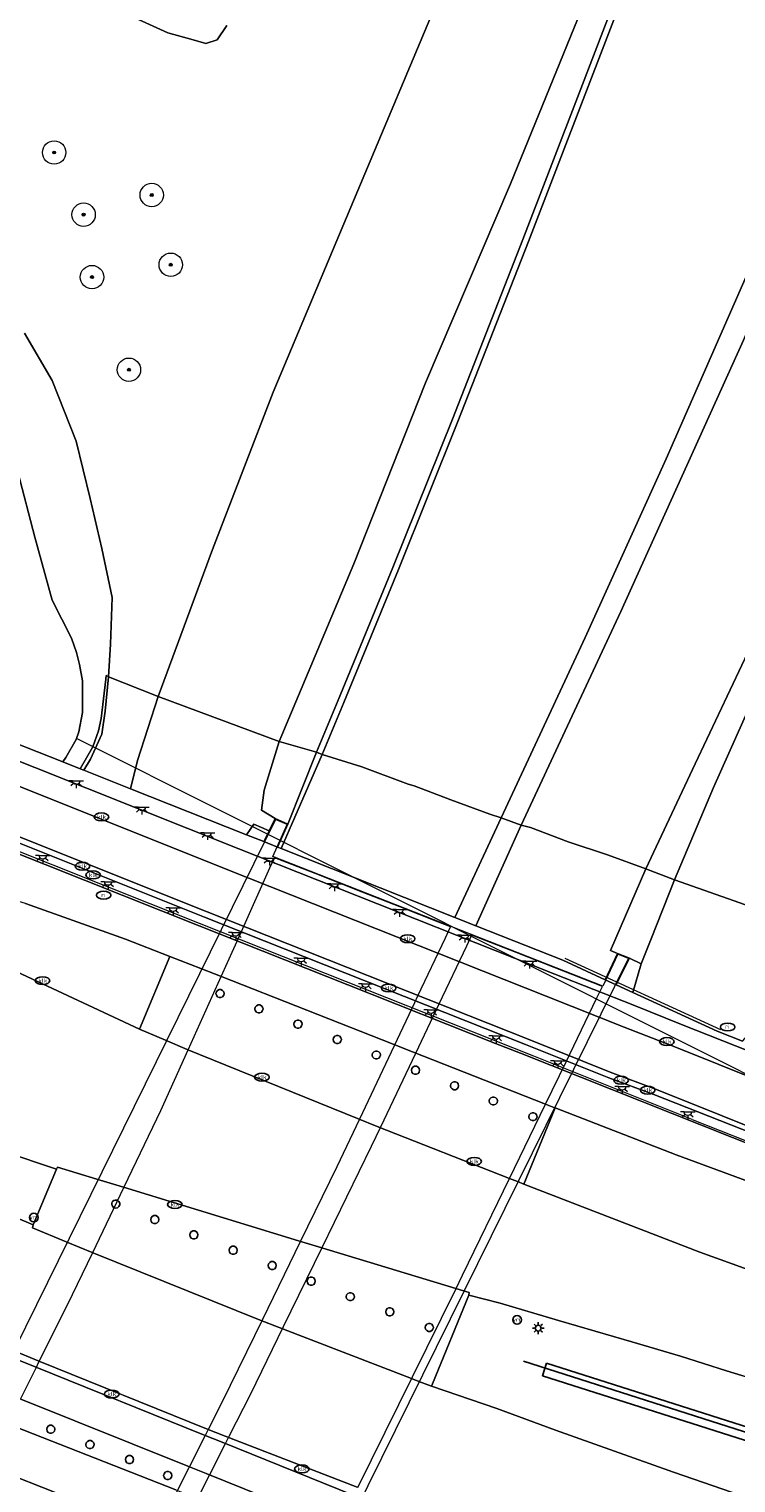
# Model space of a CAD drawing. Header units: metres. Extents: x 89394 to 92106, y 463550 to 466167.
# Tile 67 of 112: x 91004 to 91064, y 464585 to 464710. Entities that reach past the tile are written whole.
import ezdxf
from ezdxf.enums import TextEntityAlignment as Align

# ---------------------------------------------------------------- set-up
doc = ezdxf.new("R2010")
doc.units = ezdxf.units.M
for name, color, linetype, lineweight in [('B-PV-GR-BOOM-S', 90, 'Continuous', 25), ('B-PV-GR-BOUWLAND_BRAAKLIGGEND-GV', 200, 'Continuous', 13), ('B-PV-GR-GRAS-GV', 60, 'Continuous', 13), ('B-PV-GR-GROENVOORZIENING-GV', 80, 'Continuous', 18), ('B-PV-GR-HAAG-G', 90, 'GR-HAAG', 25), ('B-PV-GR-HAAG-GV', 90, 'Continuous', 25), ('B-PV-GW-TALUD_KRUIN-G', 90, 'Continuous', 18), ('B-PV-IE-MEUBILAIR-S', 7, 'Continuous', 25), ('B-PV-IE-MEUBILAIR_WEGMEUBILAIR-G', 7, 'Continuous', 18), ('B-PV-IE-TERREINAFSCHEIDING_KUNSTMATIG_MUUR-GV', 7, 'Continuous', 18), ('B-PV-KW-KUNSTWERK-GV', 170, 'Continuous', 18), ('B-PV-KW-KUNSTWERK_DUIKER-G', 150, 'Continuous', 18), ('B-PV-KW-KUNSTWERK_PYLOON-GV', 170, 'Continuous', 18), ('B-PV-OG-TERREIN_OEVER-GV', 7, 'Continuous', 18), ('B-PV-OG-WATER_SLOOT-GV', 120, 'Continuous', 18), ('B-PV-OG-WEG-GV', 7, 'Continuous', 18), ('B-PV-VH-VERHARDING_ASFALT-GV', 210, 'Continuous', 18), ('B-PV-VH-VERHARDING_BETON-GV', 252, 'Continuous', 18), ('B-PV-VH-VERHARDING_BETONSTRAATSTEEN-GV', 190, 'Continuous', 18), ('B-PV-VH-VERHARDING_GESLOTEN-GV', 210, 'Continuous', 18), ('B-PV-VH-VERHARDING_OPEN-GV', 40, 'Continuous', 18)]:
    doc.layers.add(name, color=color, linetype=linetype, lineweight=lineweight)
doc.styles.add('NLCS-ISO', font='NLCS-ISO.ttf')
doc.linetypes.add('GR-HAAG', pattern='A,6,-2,["x",Standard,S=3,R=0,X=0,Y=-1],-3', length=11)

# ---------------------------------------------------------------- blocks, each defined once
blk = doc.blocks.new('SIE-MEUBILAIR_PAAL_VRI-SO')
blk.add_circle((0, 0), 0.75)
at = {"style": 'NLCS-ISO'}
blk.add_text('vri', height=0.75, dxfattribs=at).set_placement((-0.08, 0.07), align=Align.MIDDLE_CENTER)
blk = doc.blocks.new('SIE-MEUBILAIR_PAAL_LICHTMAST-SO')
for points in [[(-0.62, 0), (-1, 0)], [(-0.71, 0.71), (-0.44, 0.44)], [(0, 1), (0, 0.62)], [(0.44, 0.44), (0.71, 0.71)], [(1, 0), (0.62, 0)], [(-0.71, -0.71), (-0.44, -0.44)], [(0, -0.62), (0, -1)], [(0.44, -0.44), (0.71, -0.71)]]:
    blk.add_lwpolyline(points)
blk.add_circle((0, 0), 0.5)
blk = doc.blocks.new('SIE-MEUBILAIR_PUT_KOLK-SO')
blk.add_ellipse((0, 0), major_axis=(1.25, 0), ratio=0.54)
at = {"style": 'NLCS-ISO'}
blk.add_text('klk', height=0.75, dxfattribs=at).set_placement((0.03, 0), align=Align.MIDDLE_CENTER)
blk = doc.blocks.new('SIE-MEUBILAIR_PUT_RIOOLPUT-SO')
blk.add_ellipse((0, 0), major_axis=(1.25, 0), ratio=0.54)
at = {"style": 'NLCS-ISO'}
blk.add_text('ri', height=0.75, dxfattribs=at).set_placement((-0.04, 0.07), align=Align.MIDDLE_CENTER)
blk = doc.blocks.new('SIE-MEUBILAIR_LICHTPUNT-SO')
at = {"color": 0, "linetype": 'ByBlock', "lineweight": 18}
for points in [[(-0.62, 0), (-1.25, 0)], [(0.62, 0), (1.25, 0)], [(-0.46, -0.43), (-0.92, -0.85)], [(0, -0.62), (0, -1.25)], [(0.46, -0.43), (0.92, -0.85)]]:
    blk.add_lwpolyline(points, dxfattribs=at)
blk.add_lwpolyline([(0, 0), (0.62, 0, -1), (-0.62, 0)], format="xyb", close=True, dxfattribs=at)
blk = doc.blocks.new('SGR-BOOM_GBKN-SO')
at = {"linetype": 'ByBlock', "lineweight": 18}
h = blk.add_hatch(color=0, dxfattribs=at)
h.dxf.hatch_style = 1
edge = h.paths.add_edge_path()
edge.add_arc((0, 0), 0.25, 0, 360)
at = {"color": 0, "linetype": 'ByBlock', "lineweight": 18}
for radius in [2, 0.25]:
    blk.add_circle((0, 0), radius, dxfattribs=at)
at = {"color": 0, "linetype": 'ByBlock', "lineweight": 18, "style": 'NLCS-ISO'}
blk.add_attdef('SOORT', (2.5, 0), '', height=1.5, dxfattribs=at)

msp = doc.modelspace()

# ---------------------------------------------------------------- linework, layer by layer
at = {"layer": 'B-PV-GR-BOUWLAND_BRAAKLIGGEND-GV', "flags": 128}
msp.add_lwpolyline([(91014.522, 464581.035), (91000.055, 464586.731)], dxfattribs=at)
at = {"layer": 'B-PV-GR-GRAS-GV', "flags": 128}
for points in [[(91095.453, 464720.441), (91089.207, 464705.68), (91082.732, 464690.707), (91076.506, 464676.088), (91068.788, 464659.138), (91062.338, 464644.721), (91059.004, 464636.829), (91071.147, 464632.529), (91078.381, 464649.16), (91083.671, 464662.95), (91091.116, 464679.115), (91097.714, 464694.287), (91102.129, 464705.326), (91105.832, 464716.408)], [(91039.256, 464713.342), (91031.308, 464694.366), (91024.653, 464678.537), (91019.461, 464665.074), (91014.812, 464652.496), (91025.158, 464648.663), (91031.554, 464663.845), (91037.677, 464679.337), (91044.954, 464696.365), (91052.849, 464715.71)]]:
    msp.add_lwpolyline(points, dxfattribs=at)
for points in [[(91010.549, 464654.201), (91010.359, 464654.29), (91010.336, 464653.981), (91009.926, 464650.611), (91009.706, 464649.557), (91009.206, 464648.185), (91008.142, 464646.315), (91008.449, 464646.193), (91009.029, 464647.129), (91009.974, 464649.283), (91010.269, 464651.251)], [(91014.812, 464652.496), (91010.549, 464654.201), (91010.269, 464651.251), (91009.974, 464649.283), (91009.029, 464647.129), (91008.449, 464646.193), (91012.437, 464644.612), (91013.028, 464647.035)], [(91025.158, 464648.663), (91014.812, 464652.496), (91013.028, 464647.035), (91012.437, 464644.612), (91022.376, 464640.671), (91022.997, 464641.576), (91024.307, 464641.019), (91024.821, 464642.056), (91023.646, 464642.765), (91023.893, 464644.498)], [(91071.147, 464632.529), (91059.004, 464636.829), (91057.007, 464631.772), (91056.136, 464629.641), (91055.431, 464627.191), (91062.66, 464623.875), (91064.827, 464623.016), (91065.453, 464623.714), (91067.661, 464625.807), (91069.184, 464627.798)]]:
    msp.add_lwpolyline(points, close=True, dxfattribs=at)
at = {"layer": 'B-PV-GR-GROENVOORZIENING-GV', "flags": 128}
for points in [[(91094.175, 464722.977), (91088.484, 464709.5), (91082.74, 464696.025), (91075.629, 464679.491), (91070.898, 464668.696), (91065.775, 464657.305), (91060.773, 464646.737), (91056.556, 464637.772), (91059.004, 464636.829), (91062.338, 464644.721), (91068.788, 464659.138), (91076.506, 464676.088), (91082.732, 464690.707), (91089.207, 464705.68), (91095.453, 464720.441)], [(91052.849, 464715.71), (91044.954, 464696.365), (91037.677, 464679.337), (91031.554, 464663.845), (91025.158, 464648.663), (91028.358, 464647.737), (91030.221, 464652.196), (91034.895, 464663.553), (91039.987, 464676.236), (91046.021, 464691.615), (91050.855, 464704.129), (91054.375, 464713.361)], [(91003.375, 464683.585), (91005.748, 464679.537), (91007.79, 464674.357), (91008.995, 464669.448), (91009.983, 464665.162), (91010.87, 464660.965), (91010.742, 464656.969), (91010.549, 464654.201), (91014.812, 464652.496), (91019.461, 464665.074), (91024.653, 464678.537), (91031.308, 464694.366), (91039.256, 464713.342)], [(91020.676, 464709.928), (91019.845, 464708.684), (91018.895, 464708.387), (91017.791, 464708.683), (91015.632, 464709.301), (91011.293, 464711.251)]]:
    msp.add_lwpolyline(points, dxfattribs=at)
for points in [[(91025.158, 464648.663), (91023.893, 464644.498), (91023.646, 464642.765), (91024.821, 464642.056), (91025.911, 464641.587), (91028.358, 464647.737)], [(91059.004, 464636.829), (91056.556, 464637.772), (91053.529, 464630.761), (91054.117, 464630.527), (91055.137, 464630.127), (91056.136, 464629.641), (91057.007, 464631.772)]]:
    msp.add_lwpolyline(points, close=True, dxfattribs=at)
at = {"layer": 'B-PV-GR-HAAG-G', "flags": 128}
msp.add_lwpolyline([(91046.086, 464595.632), (91113.883, 464573.966)], dxfattribs=at)
msp.add_lwpolyline([(91046.086, 464595.632), (91113.883, 464573.966)], dxfattribs=at)
at = {"layer": 'B-PV-GR-HAAG-GV', "flags": 128}
msp.add_lwpolyline([(91048.053, 464595.456), (91047.706, 464594.387), (91112.476, 464573.76), (91114.817, 464571.532), (91115.706, 464570.686), (91116.405, 464571.42), (91112.822, 464574.829)], close=True, dxfattribs=at)
at = {"layer": 'B-PV-GW-TALUD_KRUIN-G', "flags": 128}
for points in [[(91151.835, 464880.23), (91147.656, 464866.285), (91142.148, 464848.822), (91137.198, 464833.557), (91131.291, 464817.35), (91124.855, 464798.846), (91119.693, 464784.145), (91113.333, 464767.959), (91107.098, 464750.871), (91100.835, 464734.504), (91095.453, 464720.441), (91089.207, 464705.68), (91082.732, 464690.707), (91076.506, 464676.088), (91068.788, 464659.138), (91062.338, 464644.721), (91059.004, 464636.829)], [(91025.158, 464648.663), (91031.554, 464663.845), (91037.677, 464679.337), (91044.954, 464696.365), (91052.849, 464715.71)], [(91024.307, 464641.019), (91024.821, 464642.056), (91023.646, 464642.765), (91023.893, 464644.498), (91025.158, 464648.663)], [(91023.845, 464640.088), (91024.307, 464641.019)], [(91059.004, 464636.829), (91057.007, 464631.772), (91056.136, 464629.641)], [(91056.136, 464629.641), (91055.137, 464630.127), (91054.009, 464627.844)]]:
    msp.add_lwpolyline(points, dxfattribs=at)
at = {"layer": 'B-PV-IE-MEUBILAIR_WEGMEUBILAIR-G', "flags": 128}
for points in [[(91046.972, 464621.726), (91018.356, 464633.072), (90993.138, 464643.119), (90974.845, 464650.331), (90977.785, 464657.677), (90986.152, 464654.388), (90991.031, 464652.44)], [(91062.971, 464623.969), (91049.657, 464630.087)], [(91060.505, 464616.316), (91046.972, 464621.726)], [(91060.505, 464616.316), (91065.149, 464614.499), (91067.472, 464613.581), (91072.138, 464611.784), (91076.834, 464610.064), (91081.556, 464608.401), (91086.324, 464606.853), (91091.097, 464605.361), (91095.886, 464603.954), (91100.735, 464602.751), (91105.568, 464601.443), (91110.425, 464600.243), (91112.942, 464599.67), (91117.75, 464598.635), (91122.691, 464597.672), (91127.582, 464596.807), (91132.546, 464595.963), (91136.415, 464595.365), (91137.653, 464603.067), (91137.19, 464603.143), (91129.072, 464604.48)]]:
    msp.add_lwpolyline(points, dxfattribs=at)
at = {"layer": 'B-PV-IE-TERREINAFSCHEIDING_KUNSTMATIG_MUUR-GV', "flags": 128}
for points in [[(91068.539, 464614.002), (91057.233, 464618.439), (91053.373, 464619.883), (91046.247, 464622.742), (91018.785, 464633.623), (90997.5, 464642.109), (90975.546, 464650.789), (90975.73, 464651.251), (90977.224, 464655.017), (90977.98, 464656.92), (90999.86, 464648.178), (91021.706, 464639.474), (91048.745, 464628.744), (91055.421, 464626.112), (91059.746, 464624.394), (91070.865, 464619.977)], [(91064.827, 464623.016), (91062.66, 464623.875), (91055.431, 464627.191), (91054.009, 464627.844), (91053.067, 464628.275), (91049.454, 464629.933), (91041.99, 464632.893), (91040.213, 464633.598), (91025.337, 464639.497), (91025.033, 464639.617), (91023.845, 464640.088), (91022.376, 464640.671), (91012.437, 464644.612), (91008.449, 464646.193), (91008.142, 464646.315), (91006.659, 464646.903), (90999.982, 464649.551)], [(91001.916, 464639.417), (91018.328, 464632.876), (91031.029, 464627.825), (91043.683, 464622.818), (91045.818, 464621.975), (91066.628, 464613.707)]]:
    msp.add_lwpolyline(points, dxfattribs=at)
at = {"layer": 'B-PV-KW-KUNSTWERK-GV', "flags": 128}
for points in [[(90993.222, 464577.797), (90995.296, 464577.049), (90996.657, 464579.762), (91023.851, 464569.026), (91022.6, 464566.465), (91023.401, 464565.989), (91055.068, 464630.098), (91054.142, 464630.463), (91052.869, 464627.732), (91024.623, 464638.82), (91025.845, 464641.561), (91024.846, 464641.991)], [(91025.911, 464641.587), (91024.821, 464642.056), (91024.307, 464641.019), (91023.845, 464640.088), (91025.033, 464639.617)], [(91055.137, 464630.127), (91054.117, 464630.527), (91053.067, 464628.275), (91054.009, 464627.844)]]:
    msp.add_lwpolyline(points, close=True, dxfattribs=at)
at = {"layer": 'B-PV-KW-KUNSTWERK_DUIKER-G', "flags": 128}
msp.add_lwpolyline([(91071.008, 464617.258), (91007.819, 464648.92)], dxfattribs=at)
at = {"layer": 'B-PV-KW-KUNSTWERK_PYLOON-GV', "flags": 128}
for points in [[(91019.756, 464627.087), (91019.791, 464626.936), (91019.888, 464626.814), (91020.028, 464626.747), (91020.183, 464626.747), (91020.323, 464626.814), (91020.42, 464626.936), (91020.455, 464627.087), (91020.421, 464627.239), (91020.324, 464627.361), (91020.183, 464627.428), (91020.028, 464627.428), (91019.887, 464627.361), (91019.79, 464627.239)], [(91023.084, 464625.775), (91023.119, 464625.624), (91023.216, 464625.502), (91023.356, 464625.435), (91023.511, 464625.435), (91023.651, 464625.502), (91023.748, 464625.624), (91023.783, 464625.775), (91023.749, 464625.927), (91023.652, 464626.049), (91023.511, 464626.116), (91023.356, 464626.116), (91023.215, 464626.049), (91023.118, 464625.927)], [(91026.426, 464624.466), (91026.461, 464624.315), (91026.558, 464624.193), (91026.698, 464624.126), (91026.853, 464624.126), (91026.993, 464624.193), (91027.09, 464624.315), (91027.125, 464624.466), (91027.091, 464624.618), (91026.994, 464624.74), (91026.853, 464624.807), (91026.698, 464624.807), (91026.557, 464624.74), (91026.46, 464624.618)], [(91029.788, 464623.156), (91029.823, 464623.005), (91029.92, 464622.883), (91030.06, 464622.816), (91030.215, 464622.816), (91030.355, 464622.883), (91030.452, 464623.005), (91030.487, 464623.156), (91030.453, 464623.308), (91030.356, 464623.43), (91030.215, 464623.497), (91030.06, 464623.497), (91029.919, 464623.43), (91029.822, 464623.308)], [(91033.131, 464621.828), (91033.166, 464621.677), (91033.263, 464621.555), (91033.403, 464621.488), (91033.558, 464621.488), (91033.698, 464621.555), (91033.795, 464621.677), (91033.83, 464621.828), (91033.796, 464621.98), (91033.699, 464622.102), (91033.558, 464622.169), (91033.403, 464622.169), (91033.262, 464622.102), (91033.165, 464621.98)], [(91036.482, 464620.522), (91036.517, 464620.371), (91036.614, 464620.249), (91036.754, 464620.182), (91036.909, 464620.182), (91037.049, 464620.249), (91037.146, 464620.371), (91037.181, 464620.522), (91037.147, 464620.674), (91037.05, 464620.796), (91036.909, 464620.863), (91036.754, 464620.863), (91036.613, 464620.796), (91036.516, 464620.674)], [(91039.829, 464619.203), (91039.864, 464619.052), (91039.961, 464618.93), (91040.101, 464618.863), (91040.256, 464618.863), (91040.396, 464618.93), (91040.493, 464619.052), (91040.528, 464619.203), (91040.494, 464619.355), (91040.397, 464619.477), (91040.256, 464619.544), (91040.101, 464619.544), (91039.96, 464619.477), (91039.863, 464619.355)], [(91043.146, 464617.894), (91043.181, 464617.743), (91043.278, 464617.621), (91043.418, 464617.554), (91043.573, 464617.554), (91043.713, 464617.621), (91043.81, 464617.743), (91043.845, 464617.894), (91043.811, 464618.046), (91043.714, 464618.168), (91043.573, 464618.235), (91043.418, 464618.235), (91043.277, 464618.168), (91043.18, 464618.046)], [(91046.536, 464616.552), (91046.571, 464616.401), (91046.668, 464616.279), (91046.808, 464616.212), (91046.963, 464616.212), (91047.103, 464616.279), (91047.2, 464616.401), (91047.235, 464616.552), (91047.201, 464616.704), (91047.104, 464616.826), (91046.963, 464616.893), (91046.808, 464616.893), (91046.667, 464616.826), (91046.57, 464616.704)], [(91011.021, 464608.763), (91011.174, 464608.726), (91011.328, 464608.76), (91011.452, 464608.858), (91011.52, 464609.001), (91011.518, 464609.158), (91011.447, 464609.299), (91011.322, 464609.395), (91011.127, 464609.422), (91011.001, 464609.377), (91010.902, 464609.288), (91010.846, 464609.167), (91010.84, 464609.033), (91010.887, 464608.908)], [(91014.17, 464607.744), (91014.205, 464607.593), (91014.302, 464607.471), (91014.442, 464607.404), (91014.597, 464607.404), (91014.737, 464607.471), (91014.834, 464607.593), (91014.869, 464607.744), (91014.835, 464607.896), (91014.738, 464608.018), (91014.597, 464608.085), (91014.442, 464608.085), (91014.301, 464608.018), (91014.204, 464607.896)], [(91017.512, 464606.439), (91017.547, 464606.288), (91017.644, 464606.166), (91017.784, 464606.099), (91017.939, 464606.099), (91018.079, 464606.166), (91018.176, 464606.288), (91018.211, 464606.439), (91018.177, 464606.591), (91018.08, 464606.713), (91017.939, 464606.78), (91017.784, 464606.78), (91017.643, 464606.713), (91017.546, 464606.591)], [(91020.879, 464605.123), (91020.914, 464604.972), (91021.011, 464604.85), (91021.151, 464604.783), (91021.306, 464604.783), (91021.446, 464604.85), (91021.543, 464604.972), (91021.578, 464605.123), (91021.544, 464605.275), (91021.447, 464605.397), (91021.306, 464605.464), (91021.151, 464605.464), (91021.01, 464605.397), (91020.913, 464605.275)], [(91024.222, 464603.813), (91024.257, 464603.662), (91024.354, 464603.54), (91024.494, 464603.473), (91024.649, 464603.473), (91024.789, 464603.54), (91024.886, 464603.662), (91024.921, 464603.813), (91024.887, 464603.965), (91024.79, 464604.087), (91024.649, 464604.154), (91024.494, 464604.154), (91024.353, 464604.087), (91024.256, 464603.965)], [(91027.557, 464602.479), (91027.592, 464602.328), (91027.689, 464602.206), (91027.829, 464602.139), (91027.984, 464602.139), (91028.124, 464602.206), (91028.221, 464602.328), (91028.256, 464602.479), (91028.222, 464602.631), (91028.125, 464602.753), (91027.984, 464602.82), (91027.829, 464602.82), (91027.688, 464602.753), (91027.591, 464602.631)], [(91030.904, 464601.15), (91030.939, 464600.999), (91031.036, 464600.877), (91031.176, 464600.81), (91031.331, 464600.81), (91031.471, 464600.877), (91031.568, 464600.999), (91031.603, 464601.15), (91031.569, 464601.302), (91031.472, 464601.424), (91031.331, 464601.491), (91031.176, 464601.491), (91031.035, 464601.424), (91030.938, 464601.302)], [(91034.281, 464599.854), (91034.316, 464599.703), (91034.413, 464599.581), (91034.553, 464599.514), (91034.708, 464599.514), (91034.848, 464599.581), (91034.945, 464599.703), (91034.98, 464599.854), (91034.946, 464600.006), (91034.849, 464600.128), (91034.708, 464600.195), (91034.553, 464600.195), (91034.412, 464600.128), (91034.315, 464600.006)], [(91037.665, 464598.518), (91037.7, 464598.367), (91037.797, 464598.245), (91037.937, 464598.178), (91038.092, 464598.178), (91038.232, 464598.245), (91038.329, 464598.367), (91038.364, 464598.518), (91038.33, 464598.67), (91038.233, 464598.792), (91038.092, 464598.859), (91037.937, 464598.859), (91037.796, 464598.792), (91037.699, 464598.67)], [(91005.266, 464589.803), (91005.301, 464589.652), (91005.398, 464589.53), (91005.538, 464589.463), (91005.693, 464589.463), (91005.833, 464589.53), (91005.93, 464589.652), (91005.965, 464589.803), (91005.931, 464589.955), (91005.834, 464590.077), (91005.693, 464590.144), (91005.538, 464590.144), (91005.397, 464590.077), (91005.3, 464589.955)], [(91008.624, 464588.495), (91008.659, 464588.344), (91008.756, 464588.222), (91008.896, 464588.155), (91009.051, 464588.155), (91009.191, 464588.222), (91009.288, 464588.344), (91009.323, 464588.495), (91009.289, 464588.647), (91009.192, 464588.769), (91009.051, 464588.836), (91008.896, 464588.836), (91008.755, 464588.769), (91008.658, 464588.647)], [(91012.009, 464587.214), (91012.044, 464587.063), (91012.141, 464586.941), (91012.281, 464586.874), (91012.436, 464586.874), (91012.576, 464586.941), (91012.673, 464587.063), (91012.708, 464587.214), (91012.674, 464587.366), (91012.577, 464587.488), (91012.436, 464587.555), (91012.281, 464587.555), (91012.14, 464587.488), (91012.043, 464587.366)], [(91015.277, 464585.85), (91015.312, 464585.699), (91015.409, 464585.577), (91015.549, 464585.51), (91015.704, 464585.51), (91015.844, 464585.577), (91015.941, 464585.699), (91015.976, 464585.85), (91015.942, 464586.002), (91015.845, 464586.124), (91015.704, 464586.191), (91015.549, 464586.191), (91015.408, 464586.124), (91015.311, 464586.002)]]:
    msp.add_lwpolyline(points, close=True, dxfattribs=at)
at = {"layer": 'B-PV-OG-TERREIN_OEVER-GV', "flags": 128}
for points in [[(91011.293, 464711.251), (91015.632, 464709.301), (91017.791, 464708.683), (91018.895, 464708.387), (91019.845, 464708.684), (91020.676, 464709.928)], [(91002.809, 464671.719), (91004.241, 464666.129), (91005.745, 464660.746), (91007.392, 464657.488), (91007.815, 464656.257), (91008.08, 464655.237), (91008.34, 464653.846), (91008.329, 464651.141), (91008.007, 464649.481), (91007.791, 464648.836), (91006.916, 464647.298), (91006.659, 464646.903), (91008.142, 464646.315), (91009.206, 464648.185), (91009.706, 464649.557), (91009.926, 464650.611), (91010.336, 464653.981), (91010.359, 464654.29), (91010.549, 464654.201), (91010.742, 464656.969), (91010.87, 464660.965), (91009.983, 464665.162), (91008.995, 464669.448), (91007.79, 464674.357), (91005.748, 464679.537), (91003.375, 464683.585)]]:
    msp.add_lwpolyline(points, dxfattribs=at)
at = {"layer": 'B-PV-OG-WATER_SLOOT-GV', "flags": 128}
msp.add_lwpolyline([(90999.982, 464649.551), (91006.659, 464646.903), (91006.916, 464647.298), (91007.791, 464648.836), (91008.007, 464649.481), (91008.329, 464651.141), (91008.34, 464653.846), (91008.08, 464655.237), (91007.815, 464656.257), (91007.392, 464657.488), (91005.745, 464660.746), (91004.241, 464666.129), (91002.809, 464671.719)], dxfattribs=at)
at = {"layer": 'B-PV-OG-WEG-GV', "flags": 128}
for points in [[(90972.951, 464644.448), (90972.355, 464643.126), (90982.056, 464638.598), (91013.224, 464624.049), (91015.8, 464630.268), (91012.008, 464631.745), (91003.454, 464634.798), (90984.825, 464640.42), (90976.197, 464643.266)], [(90948.449, 464635.478), (90948.346, 464635.27), (90946.045, 464630.184), (90949.582, 464628.444), (90955.919, 464625.725), (90957.795, 464625.006), (90973.348, 464619.644), (90979.011, 464617.692), (90989.241, 464613.41), (90995.441, 464610.989), (91004.113, 464607.291), (91006.101, 464612.066), (90987.795, 464618.185), (90982.338, 464620.138), (90975.183, 464623.272), (90972.484, 464624.454), (90953.191, 464633.197)], [(91048.8, 464617.301), (91046.096, 464610.789), (91061.182, 464604.963), (91072.239, 464600.974), (91075.493, 464599.907), (91085.289, 464596.693), (91098.21, 464592.815), (91118.601, 464587.122), (91122.049, 464586.306), (91122.325, 464586.384), (91122.498, 464586.65), (91122.39, 464587.041), (91121.843, 464587.898), (91120.016, 464589.752), (91118.102, 464591.39), (91116.933, 464592.251), (91114.821, 464593.532), (91113.409, 464594.183), (91111.536, 464594.871), (91098.686, 464599.092), (91079.806, 464605.669), (91059.152, 464613.3)]]:
    msp.add_lwpolyline(points, close=True, dxfattribs=at)
msp.add_lwpolyline([(91103.03, 464583.897), (91081.243, 464589.865), (91075.288, 464591.465), (91073.811, 464591.881), (91072.431, 464592.224), (91071.935, 464592.333), (91070.074, 464592.854), (91066.434, 464593.905), (91063.457, 464594.808), (91059.526, 464596.05), (91055.357, 464597.299), (91049.083, 464599.113), (91044.087, 464600.586), (91041.398, 464601.294), (91038.277, 464593.706), (91038.204, 464593.495), (91043.8, 464591.579), (91048.829, 464589.741), (91053.868, 464587.929), (91058.916, 464586.143), (91063.974, 464584.383)], dxfattribs=at)
at = {"layer": 'B-PV-VH-VERHARDING_ASFALT-GV', "flags": 128}
for points in [[(91079.815, 464717.8), (91072.149, 464699.886), (91064.905, 464682.979), (91054.422, 464659.773), (91045.884, 464641.504), (91046.68, 464641.291), (91049.896, 464640.078), (91053.255, 464638.967), (91056.556, 464637.772), (91060.773, 464646.737), (91065.775, 464657.305), (91070.898, 464668.696), (91075.629, 464679.491), (91082.74, 464696.025), (91088.484, 464709.5), (91094.175, 464722.977)], [(91054.858, 464713.178), (91051.337, 464703.944), (91046.503, 464691.428), (91040.467, 464676.045), (91035.374, 464663.358), (91030.698, 464651.998), (91028.835, 464647.538), (91032.245, 464646.484), (91036.214, 464644.993), (91036.727, 464644.856), (91039.845, 464643.659), (91043.203, 464642.436), (91044.174, 464642.122), (91051.352, 464657.563), (91058.277, 464672.84), (91066.774, 464692.142), (91075.356, 464712.258)], [(91070.179, 464618.05), (91059.032, 464622.525), (91054.682, 464624.218), (91048.005, 464626.873), (91020.779, 464637.685), (90999.14, 464646.315), (90977.224, 464655.017), (90975.73, 464651.251), (90975.779, 464651.23), (90997.697, 464642.577), (91019.014, 464634.088), (91046.469, 464623.171), (91053.486, 464620.361), (91057.447, 464618.876), (91068.708, 464614.359)], [(91066.628, 464613.707), (91045.818, 464621.975), (91043.683, 464622.818), (91031.029, 464627.825), (91018.328, 464632.876), (91001.916, 464639.417)], [(91072.239, 464600.974), (91061.182, 464604.963), (91046.096, 464610.789), (91045.555, 464610.998), (91044.878, 464611.263), (91033.55, 464615.726), (91031.865, 464616.407), (91017.305, 464622.302), (91015.435, 464623.088), (91013.224, 464624.049), (90982.056, 464638.598)], [(91003.454, 464634.798), (91012.008, 464631.745), (91015.8, 464630.268), (91018.471, 464629.227), (91020.157, 464628.564), (91034.915, 464622.757), (91036.578, 464622.104), (91047.972, 464617.626), (91048.687, 464617.345), (91048.8, 464617.301), (91059.152, 464613.3), (91079.806, 464605.669)], [(91016.331, 464584.614), (91001.861, 464590.304), (90999.689, 464591.195), (90991.735, 464594.47), (90982.087, 464598.728), (90979.376, 464599.915), (90971.291, 464603.559), (90954.504, 464611.316), (90935.001, 464620.816), (90931.934, 464622.144), (90930.135, 464622.745), (90929.764, 464622.858), (90927.176, 464623.5), (90910.359, 464626.368), (90910.194, 464626.375), (90907.681, 464627.596), (90905.038, 464628.9), (90904.229, 464629.254), (90901.022, 464631.436)], [(90987.795, 464618.185), (91006.101, 464612.066), (91006.195, 464612.23), (91009.567, 464611.193), (91011.849, 464610.51), (91026.833, 464605.94), (91028.54, 464605.414), (91040.277, 464601.859), (91040.945, 464601.656), (91041.419, 464601.512), (91041.398, 464601.294), (91044.087, 464600.586), (91049.083, 464599.113), (91055.357, 464597.299), (91059.526, 464596.05), (91063.457, 464594.808), (91066.434, 464593.905)], [(91063.974, 464584.383), (91058.916, 464586.143), (91053.868, 464587.929), (91048.829, 464589.741), (91043.8, 464591.579), (91038.204, 464593.495), (91037.12, 464593.907), (91036.48, 464594.151), (91025.164, 464598.526), (91023.549, 464599.154), (91009.153, 464604.93), (91006.931, 464605.845), (91004.056, 464607.035), (91004.113, 464607.291), (90995.441, 464610.989)], [(91031.501, 464584.166), (91020.283, 464588.688), (91018.689, 464589.328), (91004.281, 464595.143), (91002.082, 464596.028), (90995.558, 464598.631), (90984.494, 464602.776), (90971.88, 464608.258), (90968.306, 464609.929), (90967.073, 464607.217), (90979.065, 464601.779), (90983.416, 464599.933), (90991.489, 464597.019), (91000.74, 464593.323), (91002.924, 464592.443), (91017.35, 464586.644), (91018.93, 464586.009), (91030.153, 464581.485)], [(91002.339, 464596.565), (91004.541, 464595.663), (91018.943, 464589.838), (91020.545, 464589.212), (91031.841, 464584.858)], [(91000.055, 464586.731), (91014.522, 464581.035)]]:
    msp.add_lwpolyline(points, dxfattribs=at)
at = {"layer": 'B-PV-VH-VERHARDING_BETON-GV', "flags": 128}
for points in [[(91070.865, 464619.977), (91059.746, 464624.394), (91055.421, 464626.112), (91048.745, 464628.744), (91021.706, 464639.474), (90999.86, 464648.178), (90977.98, 464656.92), (90977.224, 464655.017), (90999.14, 464646.315), (91020.779, 464637.685), (91048.005, 464626.873), (91054.682, 464624.218), (91059.032, 464622.525), (91070.179, 464618.05)], [(91068.708, 464614.359), (91057.447, 464618.876), (91053.486, 464620.361), (91046.469, 464623.171), (91019.014, 464634.088), (90997.697, 464642.577), (90975.779, 464651.23), (90975.73, 464651.251), (90975.546, 464650.789), (90997.5, 464642.109), (91018.785, 464633.623), (91046.247, 464622.742), (91053.373, 464619.883), (91057.233, 464618.439), (91068.539, 464614.002)]]:
    msp.add_lwpolyline(points, dxfattribs=at)
at = {"layer": 'B-PV-VH-VERHARDING_BETONSTRAATSTEEN-GV', "flags": 128}
for points in [[(91015.8, 464630.268), (91013.224, 464624.049), (91015.435, 464623.088), (91017.305, 464622.302), (91031.865, 464616.407), (91033.55, 464615.726), (91044.878, 464611.263), (91045.555, 464610.998), (91046.096, 464610.789), (91048.8, 464617.301), (91048.687, 464617.345), (91047.972, 464617.626), (91036.578, 464622.104), (91034.915, 464622.757), (91020.157, 464628.564), (91018.471, 464629.227)], [(91019.756, 464627.087), (91019.79, 464627.239), (91019.887, 464627.361), (91020.028, 464627.428), (91020.183, 464627.428), (91020.324, 464627.361), (91020.421, 464627.239), (91020.455, 464627.087), (91020.42, 464626.936), (91020.323, 464626.814), (91020.183, 464626.747), (91020.028, 464626.747), (91019.888, 464626.814), (91019.791, 464626.936)], [(91023.084, 464625.775), (91023.118, 464625.927), (91023.215, 464626.049), (91023.356, 464626.116), (91023.511, 464626.116), (91023.652, 464626.049), (91023.749, 464625.927), (91023.783, 464625.775), (91023.748, 464625.624), (91023.651, 464625.502), (91023.511, 464625.435), (91023.356, 464625.435), (91023.216, 464625.502), (91023.119, 464625.624)], [(91026.426, 464624.466), (91026.46, 464624.618), (91026.557, 464624.74), (91026.698, 464624.807), (91026.853, 464624.807), (91026.994, 464624.74), (91027.091, 464624.618), (91027.125, 464624.466), (91027.09, 464624.315), (91026.993, 464624.193), (91026.853, 464624.126), (91026.698, 464624.126), (91026.558, 464624.193), (91026.461, 464624.315)], [(91029.788, 464623.156), (91029.822, 464623.308), (91029.919, 464623.43), (91030.06, 464623.497), (91030.215, 464623.497), (91030.356, 464623.43), (91030.453, 464623.308), (91030.487, 464623.156), (91030.452, 464623.005), (91030.355, 464622.883), (91030.215, 464622.816), (91030.06, 464622.816), (91029.92, 464622.883), (91029.823, 464623.005)], [(91033.131, 464621.828), (91033.165, 464621.98), (91033.262, 464622.102), (91033.403, 464622.169), (91033.558, 464622.169), (91033.699, 464622.102), (91033.796, 464621.98), (91033.83, 464621.828), (91033.795, 464621.677), (91033.698, 464621.555), (91033.558, 464621.488), (91033.403, 464621.488), (91033.263, 464621.555), (91033.166, 464621.677)], [(91036.482, 464620.522), (91036.516, 464620.674), (91036.613, 464620.796), (91036.754, 464620.863), (91036.909, 464620.863), (91037.05, 464620.796), (91037.147, 464620.674), (91037.181, 464620.522), (91037.146, 464620.371), (91037.049, 464620.249), (91036.909, 464620.182), (91036.754, 464620.182), (91036.614, 464620.249), (91036.517, 464620.371)], [(91039.829, 464619.203), (91039.863, 464619.355), (91039.96, 464619.477), (91040.101, 464619.544), (91040.256, 464619.544), (91040.397, 464619.477), (91040.494, 464619.355), (91040.528, 464619.203), (91040.493, 464619.052), (91040.396, 464618.93), (91040.256, 464618.863), (91040.101, 464618.863), (91039.961, 464618.93), (91039.864, 464619.052)], [(91043.146, 464617.894), (91043.18, 464618.046), (91043.277, 464618.168), (91043.418, 464618.235), (91043.573, 464618.235), (91043.714, 464618.168), (91043.811, 464618.046), (91043.845, 464617.894), (91043.81, 464617.743), (91043.713, 464617.621), (91043.573, 464617.554), (91043.418, 464617.554), (91043.278, 464617.621), (91043.181, 464617.743)], [(91046.536, 464616.552), (91046.57, 464616.704), (91046.667, 464616.826), (91046.808, 464616.893), (91046.963, 464616.893), (91047.104, 464616.826), (91047.201, 464616.704), (91047.235, 464616.552), (91047.2, 464616.401), (91047.103, 464616.279), (91046.963, 464616.212), (91046.808, 464616.212), (91046.668, 464616.279), (91046.571, 464616.401)], [(91006.101, 464612.066), (91004.113, 464607.291), (91004.056, 464607.035), (91006.931, 464605.845), (91009.153, 464604.93), (91023.549, 464599.154), (91025.164, 464598.526), (91036.48, 464594.151), (91037.12, 464593.907), (91038.204, 464593.495), (91038.277, 464593.706), (91041.398, 464601.294), (91041.419, 464601.512), (91040.945, 464601.656), (91040.277, 464601.859), (91028.54, 464605.414), (91026.833, 464605.94), (91011.849, 464610.51), (91009.567, 464611.193), (91006.195, 464612.23)], [(91011.021, 464608.763), (91010.887, 464608.908), (91010.84, 464609.033), (91010.846, 464609.167), (91010.902, 464609.288), (91011.001, 464609.377), (91011.127, 464609.422), (91011.322, 464609.395), (91011.447, 464609.299), (91011.518, 464609.158), (91011.52, 464609.001), (91011.452, 464608.858), (91011.328, 464608.76), (91011.174, 464608.726)], [(91014.17, 464607.744), (91014.204, 464607.896), (91014.301, 464608.018), (91014.442, 464608.085), (91014.597, 464608.085), (91014.738, 464608.018), (91014.835, 464607.896), (91014.869, 464607.744), (91014.834, 464607.593), (91014.737, 464607.471), (91014.597, 464607.404), (91014.442, 464607.404), (91014.302, 464607.471), (91014.205, 464607.593)], [(91017.512, 464606.439), (91017.546, 464606.591), (91017.643, 464606.713), (91017.784, 464606.78), (91017.939, 464606.78), (91018.08, 464606.713), (91018.177, 464606.591), (91018.211, 464606.439), (91018.176, 464606.288), (91018.079, 464606.166), (91017.939, 464606.099), (91017.784, 464606.099), (91017.644, 464606.166), (91017.547, 464606.288)], [(91020.879, 464605.123), (91020.913, 464605.275), (91021.01, 464605.397), (91021.151, 464605.464), (91021.306, 464605.464), (91021.447, 464605.397), (91021.544, 464605.275), (91021.578, 464605.123), (91021.543, 464604.972), (91021.446, 464604.85), (91021.306, 464604.783), (91021.151, 464604.783), (91021.011, 464604.85), (91020.914, 464604.972)], [(91024.222, 464603.813), (91024.256, 464603.965), (91024.353, 464604.087), (91024.494, 464604.154), (91024.649, 464604.154), (91024.79, 464604.087), (91024.887, 464603.965), (91024.921, 464603.813), (91024.886, 464603.662), (91024.789, 464603.54), (91024.649, 464603.473), (91024.494, 464603.473), (91024.354, 464603.54), (91024.257, 464603.662)], [(91027.557, 464602.479), (91027.591, 464602.631), (91027.688, 464602.753), (91027.829, 464602.82), (91027.984, 464602.82), (91028.125, 464602.753), (91028.222, 464602.631), (91028.256, 464602.479), (91028.221, 464602.328), (91028.124, 464602.206), (91027.984, 464602.139), (91027.829, 464602.139), (91027.689, 464602.206), (91027.592, 464602.328)], [(91030.904, 464601.15), (91030.938, 464601.302), (91031.035, 464601.424), (91031.176, 464601.491), (91031.331, 464601.491), (91031.472, 464601.424), (91031.569, 464601.302), (91031.603, 464601.15), (91031.568, 464600.999), (91031.471, 464600.877), (91031.331, 464600.81), (91031.176, 464600.81), (91031.036, 464600.877), (91030.939, 464600.999)], [(90983.416, 464599.933), (90983.008, 464599.924), (90982.55, 464599.654), (90982.087, 464598.728), (90991.735, 464594.47), (90999.689, 464591.195), (91001.861, 464590.304), (91016.331, 464584.614), (91017.903, 464583.994), (91029.192, 464579.563), (91029.898, 464579.274), (91031.771, 464578.53), (91032.524, 464580.533), (91030.85, 464581.202), (91030.153, 464581.485), (91018.93, 464586.009), (91017.35, 464586.644), (91002.924, 464592.443), (91000.74, 464593.323), (90991.489, 464597.019)], [(91034.281, 464599.854), (91034.315, 464600.006), (91034.412, 464600.128), (91034.553, 464600.195), (91034.708, 464600.195), (91034.849, 464600.128), (91034.946, 464600.006), (91034.98, 464599.854), (91034.945, 464599.703), (91034.848, 464599.581), (91034.708, 464599.514), (91034.553, 464599.514), (91034.413, 464599.581), (91034.316, 464599.703)], [(91037.665, 464598.518), (91037.699, 464598.67), (91037.796, 464598.792), (91037.937, 464598.859), (91038.092, 464598.859), (91038.233, 464598.792), (91038.33, 464598.67), (91038.364, 464598.518), (91038.329, 464598.367), (91038.232, 464598.245), (91038.092, 464598.178), (91037.937, 464598.178), (91037.797, 464598.245), (91037.7, 464598.367)], [(91005.266, 464589.803), (91005.3, 464589.955), (91005.397, 464590.077), (91005.538, 464590.144), (91005.693, 464590.144), (91005.834, 464590.077), (91005.931, 464589.955), (91005.965, 464589.803), (91005.93, 464589.652), (91005.833, 464589.53), (91005.693, 464589.463), (91005.538, 464589.463), (91005.398, 464589.53), (91005.301, 464589.652)], [(91008.624, 464588.495), (91008.658, 464588.647), (91008.755, 464588.769), (91008.896, 464588.836), (91009.051, 464588.836), (91009.192, 464588.769), (91009.289, 464588.647), (91009.323, 464588.495), (91009.288, 464588.344), (91009.191, 464588.222), (91009.051, 464588.155), (91008.896, 464588.155), (91008.756, 464588.222), (91008.659, 464588.344)], [(91012.009, 464587.214), (91012.043, 464587.366), (91012.14, 464587.488), (91012.281, 464587.555), (91012.436, 464587.555), (91012.577, 464587.488), (91012.674, 464587.366), (91012.708, 464587.214), (91012.673, 464587.063), (91012.576, 464586.941), (91012.436, 464586.874), (91012.281, 464586.874), (91012.141, 464586.941), (91012.044, 464587.063)], [(91015.277, 464585.85), (91015.311, 464586.002), (91015.408, 464586.124), (91015.549, 464586.191), (91015.704, 464586.191), (91015.845, 464586.124), (91015.942, 464586.002), (91015.976, 464585.85), (91015.941, 464585.699), (91015.844, 464585.577), (91015.704, 464585.51), (91015.549, 464585.51), (91015.409, 464585.577), (91015.312, 464585.699)]]:
    msp.add_lwpolyline(points, close=True, dxfattribs=at)
for points in [[(91002.082, 464596.028), (91004.281, 464595.143), (91018.689, 464589.328), (91020.283, 464588.688), (91031.501, 464584.166)], [(91031.841, 464584.858), (91020.545, 464589.212), (91018.943, 464589.838), (91004.541, 464595.663), (91002.339, 464596.565)]]:
    msp.add_lwpolyline(points, dxfattribs=at)
at = {"layer": 'B-PV-VH-VERHARDING_GESLOTEN-GV', "flags": 128}
for points in [[(91054.375, 464713.361), (91050.855, 464704.129), (91046.021, 464691.615), (91039.987, 464676.236), (91034.895, 464663.553), (91030.221, 464652.196), (91028.358, 464647.737), (91028.835, 464647.538), (91030.698, 464651.998), (91035.374, 464663.358), (91040.467, 464676.045), (91046.503, 464691.428), (91051.337, 464703.944), (91054.858, 464713.178)], [(91016.398, 464584.446), (91017.462, 464586.545), (91018.827, 464589.239), (91019.141, 464589.858), (91020.317, 464592.179), (91023.758, 464599.232), (91026.999, 464605.875), (91030.123, 464612.277), (91032.064, 464616.375), (91035.039, 464622.654), (91036.778, 464626.326), (91037.041, 464626.88), (91039.398, 464631.856), (91039.841, 464632.792), (91038.815, 464633.195), (91035.494, 464634.499), (91032.276, 464635.762), (91028.237, 464637.348), (91024.758, 464638.714), (91024.35, 464637.809), (91022.021, 464632.639), (91021.788, 464632.121), (91020.161, 464628.511), (91017.339, 464622.246), (91015.003, 464617.06), (91011.869, 464610.521), (91009.155, 464604.859), (91007.028, 464600.421), (91004.609, 464595.601), (91004.33, 464595.045), (91002.984, 464592.363)], [(91031.897, 464584.818), (91036.574, 464594.294), (91040.278, 464601.797), (91040.862, 464602.98), (91044.878, 464611.267), (91047.936, 464617.578), (91049.746, 464621.313), (91050.03, 464621.9), (91052.368, 464626.725), (91052.836, 464627.691), (91048.716, 464629.308), (91045.452, 464630.589), (91042.237, 464631.852), (91041.633, 464632.089), (91041.187, 464631.149), (91038.834, 464626.192), (91038.569, 464625.634), (91036.822, 464621.952), (91033.839, 464615.668), (91033.052, 464614.009), (91028.809, 464605.319), (91025.509, 464598.558), (91022.707, 464592.819), (91020.863, 464589.178), (91020.545, 464588.55), (91019.18, 464585.854), (91018.123, 464583.768)]]:
    msp.add_lwpolyline(points, dxfattribs=at)
for points in [[(91028.835, 464647.538), (91028.358, 464647.737), (91025.911, 464641.587), (91025.033, 464639.617), (91025.337, 464639.497)], [(91044.174, 464642.122), (91043.203, 464642.436), (91039.845, 464643.659), (91036.727, 464644.856), (91036.214, 464644.993), (91032.245, 464646.484), (91028.835, 464647.538), (91025.337, 464639.497), (91040.213, 464633.598)], [(91056.556, 464637.772), (91053.255, 464638.967), (91049.896, 464640.078), (91046.68, 464641.291), (91045.884, 464641.504), (91041.99, 464632.893), (91049.454, 464629.933), (91053.067, 464628.275), (91054.117, 464630.527), (91053.529, 464630.761)]]:
    msp.add_lwpolyline(points, close=True, dxfattribs=at)
at = {"layer": 'B-PV-VH-VERHARDING_OPEN-GV', "flags": 128}
msp.add_lwpolyline([(91075.356, 464712.258), (91066.774, 464692.142), (91058.277, 464672.84), (91051.352, 464657.563), (91044.174, 464642.122), (91045.884, 464641.504), (91054.422, 464659.773), (91064.905, 464682.979), (91072.149, 464699.886), (91079.815, 464717.8)], dxfattribs=at)
for points in [[(91024.307, 464641.019), (91022.997, 464641.576), (91022.376, 464640.671), (91023.845, 464640.088)], [(91045.884, 464641.504), (91044.174, 464642.122), (91040.213, 464633.598), (91041.99, 464632.893)], [(91056.136, 464629.641), (91055.137, 464630.127), (91054.009, 464627.844), (91055.431, 464627.191)]]:
    msp.add_lwpolyline(points, close=True, dxfattribs=at)

# ---------------------------------------------------------------- block references
at = {"layer": 'B-PV-GR-BOOM-S', "xscale": 0.5, "yscale": 0.5, "zscale": 0.5}
for p in [(91005.908, 464699.053), (91014.258, 464695.413), (91008.428, 464693.733), (91015.885, 464689.446), (91009.146, 464688.388), (91012.309, 464680.466)]:
    msp.add_blockref('SGR-BOOM_GBKN-SO', p, dxfattribs=at)
at = {"layer": 'B-PV-IE-MEUBILAIR-S', "xscale": 0.5, "yscale": 0.5, "zscale": 0.5}
for name, p in [('SIE-MEUBILAIR_LICHTPUNT-SO', (91007.8, 464645.28)), ('SIE-MEUBILAIR_LICHTPUNT-SO', (91013.412, 464643.045)), ('SIE-MEUBILAIR_PUT_KOLK-SO', (91009.95, 464642.202)), ('SIE-MEUBILAIR_LICHTPUNT-SO', (91019.043, 464640.852)), ('SIE-MEUBILAIR_LICHTPUNT-SO', (91004.925, 464638.892)), ('SIE-MEUBILAIR_PUT_KOLK-SO', (91008.329, 464637.977)), ('SIE-MEUBILAIR_LICHTPUNT-SO', (91024.337, 464638.668)), ('SIE-MEUBILAIR_PUT_KOLK-SO', (91009.24, 464637.239)), ('SIE-MEUBILAIR_LICHTPUNT-SO', (91010.521, 464636.66)), ('SIE-MEUBILAIR_LICHTPUNT-SO', (91029.905, 464636.486)), ('SIE-MEUBILAIR_PUT_RIOOLPUT-SO', (91010.144, 464635.507)), ('SIE-MEUBILAIR_LICHTPUNT-SO', (91016.097, 464634.413)), ('SIE-MEUBILAIR_LICHTPUNT-SO', (91035.477, 464634.279)), ('SIE-MEUBILAIR_LICHTPUNT-SO', (91021.443, 464632.317)), ('SIE-MEUBILAIR_PUT_KOLK-SO', (91036.163, 464631.779)), ('SIE-MEUBILAIR_LICHTPUNT-SO', (91041.045, 464632.075)), ('SIE-MEUBILAIR_LICHTPUNT-SO', (91027.044, 464630.109)), ('SIE-MEUBILAIR_LICHTPUNT-SO', (91046.6, 464629.864)), ('SIE-MEUBILAIR_PUT_KOLK-SO', (91004.918, 464628.191)), ('SIE-MEUBILAIR_LICHTPUNT-SO', (91032.568, 464627.92)), ('SIE-MEUBILAIR_PUT_KOLK-SO', (91034.535, 464627.561)), ('SIE-MEUBILAIR_LICHTPUNT-SO', (91038.162, 464625.687)), ('SIE-MEUBILAIR_PUT_RIOOLPUT-SO', (91063.549, 464624.223)), ('SIE-MEUBILAIR_LICHTPUNT-SO', (91043.743, 464623.475)), ('SIE-MEUBILAIR_PUT_KOLK-SO', (91058.351, 464622.978)), ('SIE-MEUBILAIR_LICHTPUNT-SO', (91049.019, 464621.339)), ('SIE-MEUBILAIR_PUT_KOLK-SO', (91023.691, 464619.932)), ('SIE-MEUBILAIR_PUT_KOLK-SO', (91054.435, 464619.667)), ('SIE-MEUBILAIR_LICHTPUNT-SO', (91054.531, 464619.126)), ('SIE-MEUBILAIR_PUT_KOLK-SO', (91056.706, 464618.822)), ('SIE-MEUBILAIR_LICHTPUNT-SO', (91060.14, 464616.957)), ('SIE-MEUBILAIR_PUT_KOLK-SO', (91041.856, 464612.726)), ('SIE-MEUBILAIR_PUT_KOLK-SO', (91016.237, 464609.036)), ('SIE-MEUBILAIR_PAAL_VRI-SO', (91004.17, 464607.917)), ('SIE-MEUBILAIR_PAAL_VRI-SO', (91045.528, 464599.164)), ('SIE-MEUBILAIR_PAAL_LICHTMAST-SO', (91047.338, 464598.457)), ('SIE-MEUBILAIR_PUT_KOLK-SO', (91010.833, 464592.82)), ('SIE-MEUBILAIR_PUT_KOLK-SO', (91027.111, 464586.414))]:
    msp.add_blockref(name, p, dxfattribs=at)

doc.saveas('drawing.dxf')
